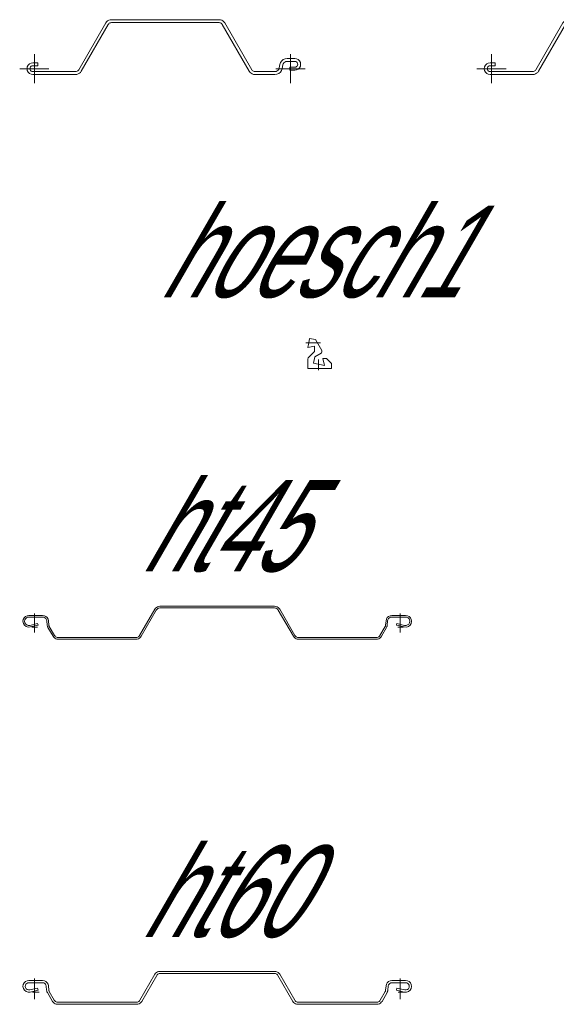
# Model space of a CAD drawing. Extents: x 1.5 to 9.7, y -20.6 to -8.6.
# Tile 1 of 13: x 1.5 to 2.9, y -20.3 to -17.6. Entities that reach past the tile are written whole.
import ezdxf
from ezdxf.enums import TextEntityAlignment as Align

# ---------------------------------------------------------------- set-up
doc = ezdxf.new("R2010")
doc.units = 0
doc.header["$MEASUREMENT"] = 0
doc.linetypes.add('AUSGEZOGEN', pattern=[0])
doc.layers.add('FREIER_TEXT', color=2, linetype='AUSGEZOGEN')
doc.layers.add('STAHL', color=9, linetype='AUSGEZOGEN', lineweight=13)

# ---------------------------------------------------------------- blocks, each defined once
blk = doc.blocks.new('hl3')
at = {"layer": 'STAHL'}
for p, q in [((0.12127, -0.003), (0.19517, 0.125)), ((0.2021, 0.121), (0.1282, -0.007)), ((0.19517, 0.125), (0.19738, 0.12804)), ((0.19738, 0.12804), (0.20018, 0.13056)), ((0.20018, 0.13056), (0.20344, 0.13244)), ((0.20333, 0.12269), (0.2021, 0.121)), ((0.20488, 0.12409), (0.20333, 0.12269)), ((0.20344, 0.13244), (0.207, 0.13361)), ((0.20669, 0.12514), (0.20488, 0.12409)), ((0.20868, 0.12578), (0.20669, 0.12514)), ((0.207, 0.13361), (0.21076, 0.134)), ((0.21076, 0.126), (0.20868, 0.12578)), ((0.21076, 0.134), (0.50497, 0.134)), ((0.50497, 0.126), (0.21076, 0.126)), ((0.50497, 0.134), (0.50872, 0.13361)), ((0.50705, 0.12578), (0.50497, 0.126)), ((0.50904, 0.12514), (0.50705, 0.12578)), ((0.50872, 0.13361), (0.5123, 0.13244)), ((0.51085, 0.12409), (0.50904, 0.12514)), ((0.51241, 0.12269), (0.51085, 0.12409)), ((0.5123, 0.13244), (0.51555, 0.13056)), ((0.51364, 0.121), (0.51241, 0.12269)), ((0.58754, -0.007), (0.51364, 0.121)), ((0.51555, 0.13056), (0.51835, 0.12804)), ((0.51835, 0.12804), (0.52056, 0.125)), ((0.52056, 0.125), (0.59446, -0.003)), ((0, -0.04), (0, 0.04)), ((0.6804, 0.02496), (0.68549, 0.02722)), ((0.68549, 0.02722), (0.691, 0.028)), ((0.691, 0.028), (0.712, 0.028)), ((0.7, -0.04), (0.7, 0.04)), ((0.712, 0.028), (0.71694, 0.02722)), ((0.71694, 0.02722), (0.72141, 0.02494)), ((0, 0), (-0.04, 0)), ((-0.02, 0), (-0.01922, 0.00494)), ((-0.01922, -0.00494), (-0.02, 0)), ((-0.01922, 0.00494), (-0.01694, 0.0094)), ((-0.01694, 0.0094), (-0.0134, 0.01294)), ((-0.0134, 0.01294), (-0.00894, 0.01522)), ((-0.01161, 0.00247), (-0.012, 0)), ((-0.012, 0), (-0.01161, -0.00247)), ((-0.01047, 0.0047), (-0.01161, 0.00247)), ((-0.0087, 0.00647), (-0.01047, 0.0047)), ((-0.00894, 0.01522), (-0.004, 0.016)), ((-0.00647, 0.00761), (-0.0087, 0.00647)), ((-0.004, 0.008), (-0.00647, 0.00761)), ((-0.004, 0.016), (0.01, 0.016)), ((0.01, 0.008), (-0.004, 0.008)), ((0.04, 0), (0, 0)), ((0.01, 0.016), (0.01, 0.008)), ((0.7, 0), (0.66, 0)), ((0.66859, -0.00126), (0.66962, 0.00192)), ((0.66962, 0.00192), (0.6713, 0.01147)), ((0.6713, 0.01147), (0.67302, 0.01677)), ((0.67302, 0.01677), (0.67614, 0.02138)), ((0.67748, 0.00052), (0.67578, -0.00477)), ((0.67614, 0.02138), (0.6804, 0.02496)), ((0.67909, 0.01026), (0.67748, 0.00052)), ((0.68022, 0.01326), (0.67909, 0.01026)), ((0.68208, 0.01603), (0.68022, 0.01326)), ((0.68464, 0.01818), (0.68208, 0.01603)), ((0.68769, 0.01953), (0.68464, 0.01818)), ((0.691, 0.02), (0.68769, 0.01953)), ((0.71201, 0.01999), (0.691, 0.02)), ((0.698, 0.004), (0.712, 0.004)), ((0.698, -0.004), (0.698, 0.004)), ((0.74, 0), (0.7, 0)), ((0.712, 0.004), (0.71447, 0.00439)), ((0.71452, 0.01959), (0.71201, 0.01999)), ((0.71447, 0.00439), (0.7167, 0.00553)), ((0.7167, 0.01847), (0.71452, 0.01959)), ((0.71843, 0.01668), (0.7167, 0.01847)), ((0.7167, 0.00553), (0.71847, 0.0073)), ((0.71974, 0.01457), (0.71843, 0.01668)), ((0.71847, 0.0073), (0.71964, 0.00956)), ((0.71964, 0.00956), (0.72004, 0.01197)), ((0.72004, 0.01197), (0.71974, 0.01457)), ((0.72141, 0.02494), (0.72494, 0.0214)), ((0.72495, 0.00259), (0.72144, -0.00098)), ((0.72494, 0.0214), (0.72722, 0.01694)), ((0.72722, 0.00706), (0.72495, 0.00259)), ((0.72722, 0.01694), (0.728, 0.012)), ((0.728, 0.012), (0.72722, 0.00706)), ((0.728, 0.012), (0.728, 0.012)), ((-0.01694, -0.00941), (-0.01922, -0.00494)), ((-0.0134, -0.01294), (-0.01694, -0.00941)), ((-0.00894, -0.01522), (-0.0134, -0.01294)), ((-0.01161, -0.00247), (-0.01047, -0.0047)), ((-0.01047, -0.0047), (-0.0087, -0.00647)), ((-0.004, -0.016), (-0.00894, -0.01522)), ((-0.0087, -0.00647), (-0.00647, -0.00761)), ((-0.00647, -0.00761), (-0.004, -0.008)), ((-0.004, -0.008), (0.11261, -0.008)), ((0.11261, -0.016), (-0.004, -0.016)), ((0.11261, -0.008), (0.11469, -0.00778)), ((0.11635, -0.01561), (0.11261, -0.016)), ((0.11469, -0.00778), (0.11668, -0.00714)), ((0.11993, -0.01444), (0.11635, -0.01561)), ((0.11668, -0.00714), (0.11849, -0.00609)), ((0.11849, -0.00609), (0.12004, -0.00469)), ((0.12319, -0.01256), (0.11993, -0.01444)), ((0.12004, -0.00469), (0.12127, -0.003)), ((0.12598, -0.01004), (0.12319, -0.01256)), ((0.1282, -0.007), (0.12598, -0.01004)), ((0.58975, -0.01004), (0.58754, -0.007)), ((0.59254, -0.01256), (0.58975, -0.01004)), ((0.5958, -0.01444), (0.59254, -0.01256)), ((0.59446, -0.003), (0.59569, -0.00469)), ((0.59569, -0.00469), (0.59725, -0.00609)), ((0.59938, -0.01561), (0.5958, -0.01444)), ((0.59725, -0.00609), (0.59906, -0.00714)), ((0.59906, -0.00714), (0.60105, -0.00778)), ((0.60312, -0.016), (0.59938, -0.01561)), ((0.60105, -0.00778), (0.60312, -0.008)), ((0.60312, -0.008), (0.6578, -0.008)), ((0.6578, -0.016), (0.60312, -0.016)), ((0.6578, -0.008), (0.66111, -0.00754)), ((0.66331, -0.01523), (0.6578, -0.016)), ((0.66111, -0.00754), (0.66416, -0.00618)), ((0.6684, -0.01296), (0.66331, -0.01523)), ((0.66416, -0.00618), (0.66672, -0.00403)), ((0.66672, -0.00403), (0.66859, -0.00126)), ((0.67266, -0.00938), (0.6684, -0.01296)), ((0.67578, -0.00477), (0.67266, -0.00938)), ((0.712, -0.004), (0.698, -0.004)), ((0.71694, -0.00322), (0.712, -0.004)), ((0.72144, -0.00098), (0.71694, -0.00322))]:
    blk.add_line(p, q, dxfattribs=at)
blk = doc.blocks.new('hl3bl')
at = {"layer": 'STAHL'}
for p, q in [((0.12127, -0.003), (0.19517, 0.125)), ((0.2021, 0.121), (0.1282, -0.007)), ((0.19517, 0.125), (0.19738, 0.12804)), ((0.19738, 0.12804), (0.20018, 0.13056)), ((0.20018, 0.13056), (0.20344, 0.13244)), ((0.20333, 0.12269), (0.2021, 0.121)), ((0.20488, 0.12409), (0.20333, 0.12269)), ((0.20344, 0.13244), (0.207, 0.13361)), ((0.20669, 0.12514), (0.20488, 0.12409)), ((0.20868, 0.12578), (0.20669, 0.12514)), ((0.207, 0.13361), (0.21076, 0.134)), ((0.21076, 0.126), (0.20868, 0.12578)), ((0.21076, 0.134), (0.50497, 0.134)), ((0.50497, 0.126), (0.21076, 0.126)), ((0.50497, 0.134), (0.50872, 0.13361)), ((0.50705, 0.12578), (0.50497, 0.126)), ((0.50904, 0.12514), (0.50705, 0.12578)), ((0.50872, 0.13361), (0.5123, 0.13244)), ((0.51085, 0.12409), (0.50904, 0.12514)), ((0.51241, 0.12269), (0.51085, 0.12409)), ((0.5123, 0.13244), (0.51555, 0.13056)), ((0.51364, 0.121), (0.51241, 0.12269)), ((0.58754, -0.007), (0.51364, 0.121)), ((0.51555, 0.13056), (0.51835, 0.12804)), ((0.51835, 0.12804), (0.52056, 0.125)), ((0.52056, 0.125), (0.59446, -0.003)), ((0.82127, -0.003), (0.89517, 0.125)), ((0.9021, 0.121), (0.8282, -0.007)), ((0.89517, 0.125), (0.89738, 0.12804)), ((0.89738, 0.12804), (0.90018, 0.13056)), ((0.90018, 0.13056), (0.90344, 0.13244)), ((0.90333, 0.12269), (0.9021, 0.121)), ((0.90488, 0.12409), (0.90333, 0.12269)), ((0.90344, 0.13244), (0.907, 0.13361)), ((0.90669, 0.12514), (0.90488, 0.12409)), ((0.90868, 0.12578), (0.90669, 0.12514)), ((0.907, 0.13361), (0.91076, 0.134)), ((0.91076, 0.126), (0.90868, 0.12578)), ((0.91076, 0.134), (1.20497, 0.134)), ((1.20497, 0.126), (0.91076, 0.126)), ((1.20497, 0.134), (1.20872, 0.13361)), ((1.20705, 0.12578), (1.20497, 0.126)), ((1.20904, 0.12514), (1.20705, 0.12578)), ((1.20872, 0.13361), (1.2123, 0.13244)), ((1.21085, 0.12409), (1.20904, 0.12514)), ((1.21241, 0.12269), (1.21085, 0.12409)), ((1.2123, 0.13244), (1.21555, 0.13056)), ((1.21364, 0.121), (1.21241, 0.12269)), ((1.28754, -0.007), (1.21364, 0.121)), ((1.21555, 0.13056), (1.21835, 0.12804)), ((1.21835, 0.12804), (1.22056, 0.125)), ((1.22056, 0.125), (1.29446, -0.003)), ((0, -0.04), (0, 0.04)), ((0.6804, 0.02496), (0.68549, 0.02722)), ((0.68549, 0.02722), (0.691, 0.028)), ((0.691, 0.028), (0.712, 0.028)), ((0.7, -0.04), (0.7, 0.04)), ((0.7, -0.04), (0.7, 0.04)), ((0.712, 0.028), (0.71694, 0.02722)), ((0.71694, 0.02722), (0.72141, 0.02494)), ((1.3804, 0.02496), (1.38549, 0.02722)), ((1.38549, 0.02722), (1.391, 0.028)), ((1.391, 0.028), (1.412, 0.028)), ((1.4, -0.04), (1.4, 0.04)), ((1.412, 0.028), (1.41694, 0.02722)), ((1.41694, 0.02722), (1.42141, 0.02494)), ((0, 0), (-0.04, 0)), ((-0.02, 0), (-0.01922, 0.00494)), ((-0.01922, -0.00494), (-0.02, 0)), ((-0.01922, 0.00494), (-0.01694, 0.0094)), ((-0.01694, 0.0094), (-0.0134, 0.01294)), ((-0.0134, 0.01294), (-0.00894, 0.01522)), ((-0.01161, 0.00247), (-0.012, 0)), ((-0.012, 0), (-0.01161, -0.00247)), ((-0.01047, 0.0047), (-0.01161, 0.00247)), ((-0.0087, 0.00647), (-0.01047, 0.0047)), ((-0.00894, 0.01522), (-0.004, 0.016)), ((-0.00647, 0.00761), (-0.0087, 0.00647)), ((-0.004, 0.008), (-0.00647, 0.00761)), ((-0.004, 0.016), (0.01, 0.016)), ((0.01, 0.008), (-0.004, 0.008)), ((0.04, 0), (0, 0)), ((0.01, 0.016), (0.01, 0.008)), ((0.7, 0), (0.66, 0)), ((0.7, 0), (0.66, 0)), ((0.66859, -0.00126), (0.66962, 0.00192)), ((0.66962, 0.00192), (0.6713, 0.01147)), ((0.6713, 0.01147), (0.67302, 0.01677)), ((0.67302, 0.01677), (0.67614, 0.02138)), ((0.67748, 0.00052), (0.67578, -0.00477)), ((0.67614, 0.02138), (0.6804, 0.02496)), ((0.67909, 0.01026), (0.67748, 0.00052)), ((0.68022, 0.01326), (0.67909, 0.01026)), ((0.68, 0), (0.68078, 0.00494)), ((0.68078, -0.00494), (0.68, 0)), ((0.68208, 0.01603), (0.68022, 0.01326)), ((0.68078, 0.00494), (0.68306, 0.0094)), ((0.68464, 0.01818), (0.68208, 0.01603)), ((0.68306, 0.0094), (0.6866, 0.01294)), ((0.68769, 0.01953), (0.68464, 0.01818)), ((0.6866, 0.01294), (0.69106, 0.01522)), ((0.691, 0.02), (0.68769, 0.01953)), ((0.68839, 0.00247), (0.688, 0)), ((0.688, 0), (0.68839, -0.00247)), ((0.68953, 0.0047), (0.68839, 0.00247)), ((0.6913, 0.00647), (0.68953, 0.0047)), ((0.71201, 0.01999), (0.691, 0.02)), ((0.69106, 0.01522), (0.696, 0.016)), ((0.69353, 0.00761), (0.6913, 0.00647)), ((0.696, 0.008), (0.69353, 0.00761)), ((0.696, 0.016), (0.71, 0.016)), ((0.71, 0.008), (0.696, 0.008)), ((0.698, 0.004), (0.712, 0.004)), ((0.698, -0.004), (0.698, 0.004)), ((0.74, 0), (0.7, 0)), ((0.74, 0), (0.7, 0)), ((0.71, 0.016), (0.71, 0.008)), ((0.712, 0.004), (0.71447, 0.00439)), ((0.71452, 0.01959), (0.71201, 0.01999)), ((0.71447, 0.00439), (0.7167, 0.00553)), ((0.7167, 0.01847), (0.71452, 0.01959)), ((0.71843, 0.01668), (0.7167, 0.01847)), ((0.7167, 0.00553), (0.71847, 0.0073)), ((0.71974, 0.01457), (0.71843, 0.01668)), ((0.71847, 0.0073), (0.71964, 0.00956)), ((0.71964, 0.00956), (0.72004, 0.01197)), ((0.72004, 0.01197), (0.71974, 0.01457)), ((0.72141, 0.02494), (0.72494, 0.0214)), ((0.72495, 0.00259), (0.72144, -0.00098)), ((0.72494, 0.0214), (0.72722, 0.01694)), ((0.72722, 0.00706), (0.72495, 0.00259)), ((0.72722, 0.01694), (0.728, 0.012)), ((0.728, 0.012), (0.72722, 0.00706)), ((0.728, 0.012), (0.728, 0.012)), ((1.4, 0), (1.36, 0)), ((1.36859, -0.00126), (1.36962, 0.00192)), ((1.36962, 0.00192), (1.3713, 0.01147)), ((1.3713, 0.01147), (1.37302, 0.01677)), ((1.37302, 0.01677), (1.37614, 0.02138)), ((1.37748, 0.00052), (1.37578, -0.00477)), ((1.37614, 0.02138), (1.3804, 0.02496)), ((1.37909, 0.01026), (1.37748, 0.00052)), ((1.38022, 0.01326), (1.37909, 0.01026)), ((1.38208, 0.01603), (1.38022, 0.01326)), ((1.38464, 0.01818), (1.38208, 0.01603)), ((1.38769, 0.01953), (1.38464, 0.01818)), ((1.391, 0.02), (1.38769, 0.01953)), ((1.41201, 0.01999), (1.391, 0.02)), ((1.398, 0.004), (1.412, 0.004)), ((1.398, -0.004), (1.398, 0.004)), ((1.44, 0), (1.4, 0)), ((1.412, 0.004), (1.41447, 0.00439)), ((1.41452, 0.01959), (1.41201, 0.01999)), ((1.41447, 0.00439), (1.4167, 0.00553)), ((1.4167, 0.01847), (1.41452, 0.01959)), ((1.41843, 0.01668), (1.4167, 0.01847)), ((1.4167, 0.00553), (1.41847, 0.0073)), ((1.41974, 0.01457), (1.41843, 0.01668)), ((1.41847, 0.0073), (1.41964, 0.00956)), ((1.41964, 0.00956), (1.42004, 0.01197)), ((1.42004, 0.01197), (1.41974, 0.01457)), ((1.42141, 0.02494), (1.42494, 0.0214)), ((1.42495, 0.00259), (1.42144, -0.00098)), ((1.42494, 0.0214), (1.42722, 0.01694)), ((1.42722, 0.00706), (1.42495, 0.00259)), ((1.42722, 0.01694), (1.428, 0.012)), ((1.428, 0.012), (1.42722, 0.00706)), ((1.428, 0.012), (1.428, 0.012)), ((-0.01694, -0.00941), (-0.01922, -0.00494)), ((-0.0134, -0.01294), (-0.01694, -0.00941)), ((-0.00894, -0.01522), (-0.0134, -0.01294)), ((-0.01161, -0.00247), (-0.01047, -0.0047)), ((-0.01047, -0.0047), (-0.0087, -0.00647)), ((-0.004, -0.016), (-0.00894, -0.01522)), ((-0.0087, -0.00647), (-0.00647, -0.00761)), ((-0.00647, -0.00761), (-0.004, -0.008)), ((-0.004, -0.008), (0.11261, -0.008)), ((0.11261, -0.016), (-0.004, -0.016)), ((0.11261, -0.008), (0.11469, -0.00778)), ((0.11635, -0.01561), (0.11261, -0.016)), ((0.11469, -0.00778), (0.11668, -0.00714)), ((0.11993, -0.01444), (0.11635, -0.01561)), ((0.11668, -0.00714), (0.11849, -0.00609)), ((0.11849, -0.00609), (0.12004, -0.00469)), ((0.12319, -0.01256), (0.11993, -0.01444)), ((0.12004, -0.00469), (0.12127, -0.003)), ((0.12598, -0.01004), (0.12319, -0.01256)), ((0.1282, -0.007), (0.12598, -0.01004)), ((0.58975, -0.01004), (0.58754, -0.007)), ((0.59254, -0.01256), (0.58975, -0.01004)), ((0.5958, -0.01444), (0.59254, -0.01256)), ((0.59446, -0.003), (0.59569, -0.00469)), ((0.59569, -0.00469), (0.59725, -0.00609)), ((0.59938, -0.01561), (0.5958, -0.01444)), ((0.59725, -0.00609), (0.59906, -0.00714)), ((0.59906, -0.00714), (0.60105, -0.00778)), ((0.60312, -0.016), (0.59938, -0.01561)), ((0.60105, -0.00778), (0.60312, -0.008)), ((0.60312, -0.008), (0.6578, -0.008)), ((0.6578, -0.016), (0.60312, -0.016)), ((0.6578, -0.008), (0.66111, -0.00754)), ((0.66331, -0.01523), (0.6578, -0.016)), ((0.66111, -0.00754), (0.66416, -0.00618)), ((0.6684, -0.01296), (0.66331, -0.01523)), ((0.66416, -0.00618), (0.66672, -0.00403)), ((0.66672, -0.00403), (0.66859, -0.00126)), ((0.67266, -0.00938), (0.6684, -0.01296)), ((0.67578, -0.00477), (0.67266, -0.00938)), ((0.68306, -0.00941), (0.68078, -0.00494)), ((0.6866, -0.01294), (0.68306, -0.00941)), ((0.69106, -0.01522), (0.6866, -0.01294)), ((0.68839, -0.00247), (0.68953, -0.0047)), ((0.68953, -0.0047), (0.6913, -0.00647)), ((0.696, -0.016), (0.69106, -0.01522)), ((0.6913, -0.00647), (0.69353, -0.00761)), ((0.69353, -0.00761), (0.696, -0.008)), ((0.696, -0.008), (0.81261, -0.008)), ((0.81261, -0.016), (0.696, -0.016)), ((0.712, -0.004), (0.698, -0.004)), ((0.71694, -0.00322), (0.712, -0.004)), ((0.72144, -0.00098), (0.71694, -0.00322)), ((0.81261, -0.008), (0.81469, -0.00778)), ((0.81635, -0.01561), (0.81261, -0.016)), ((0.81469, -0.00778), (0.81668, -0.00714)), ((0.81993, -0.01444), (0.81635, -0.01561)), ((0.81668, -0.00714), (0.81849, -0.00609)), ((0.81849, -0.00609), (0.82004, -0.00469)), ((0.82319, -0.01256), (0.81993, -0.01444)), ((0.82004, -0.00469), (0.82127, -0.003)), ((0.82598, -0.01004), (0.82319, -0.01256)), ((0.8282, -0.007), (0.82598, -0.01004)), ((1.28975, -0.01004), (1.28754, -0.007)), ((1.29254, -0.01256), (1.28975, -0.01004)), ((1.2958, -0.01444), (1.29254, -0.01256)), ((1.29446, -0.003), (1.29569, -0.00469)), ((1.29569, -0.00469), (1.29725, -0.00609)), ((1.29938, -0.01561), (1.2958, -0.01444)), ((1.29725, -0.00609), (1.29906, -0.00714)), ((1.29906, -0.00714), (1.30105, -0.00778)), ((1.30312, -0.016), (1.29938, -0.01561)), ((1.30105, -0.00778), (1.30312, -0.008)), ((1.30312, -0.008), (1.3578, -0.008)), ((1.3578, -0.016), (1.30312, -0.016)), ((1.3578, -0.008), (1.36111, -0.00754)), ((1.36331, -0.01523), (1.3578, -0.016)), ((1.36111, -0.00754), (1.36416, -0.00618)), ((1.3684, -0.01296), (1.36331, -0.01523)), ((1.36416, -0.00618), (1.36672, -0.00403)), ((1.36672, -0.00403), (1.36859, -0.00126)), ((1.37266, -0.00938), (1.3684, -0.01296)), ((1.37578, -0.00477), (1.37266, -0.00938)), ((1.412, -0.004), (1.398, -0.004)), ((1.41694, -0.00322), (1.412, -0.004)), ((1.42144, -0.00098), (1.41694, -0.00322))]:
    blk.add_line(p, q, dxfattribs=at)
blk = doc.blocks.new('hoesch1')
at = {"layer": 'STAHL'}
for p, q in [((-0.0247, 0.057), (-0.02724, 0.045)), ((-0.0089, 0.0539), (-0.0247, 0.057)), ((0.0085, 0.02384), (-0.0089, 0.0539)), ((-0.035, 0.045), (0.005, 0.045)), ((-0.02724, 0.045), (-0.03, 0.032)), ((-0.03, 0.032), (-0.0115, 0.0361)), ((-0.0115, 0.0361), (-0.0115, 0.0211)), ((-0.02989, 0.00028), (-0.03, -0.00112)), ((-0.02956, 0.00166), (-0.02989, 0.00028)), ((-0.02901, 0.00296), (-0.02956, 0.00166)), ((-0.02828, 0.00417), (-0.02901, 0.00296)), ((-0.02736, 0.00524), (-0.02828, 0.00417)), ((-0.0115, 0.0211), (-0.02736, 0.00524)), ((-0.0144, -0.0106), (-0.0107, 0.007)), ((-0.0107, 0.007), (0.00666, 0.017)), ((0, -0.03), (0, 0)), ((0.00666, 0.017), (0.00788, 0.01799)), ((0.00788, 0.01799), (0.00874, 0.0193)), ((0.00906, 0.02238), (0.0085, 0.02384)), ((0.00874, 0.0193), (0.00914, 0.02081)), ((0.00914, 0.02081), (0.00906, 0.02238)), ((0.0115, 0.0025), (0.0156, -0.017)), ((0.0215, 0.0025), (0.0115, 0.0025)), ((0.035, -0.011), (0.0215, 0.0025)), ((-0.03, -0.00112), (-0.03, -0.025)), ((-0.03, -0.025), (0, -0.025)), ((0.0156, -0.017), (-0.0144, -0.0106)), ((0, -0.025), (0.035, -0.025)), ((0.035, -0.025), (0.035, -0.011))]:
    blk.add_line(p, q, dxfattribs=at)
blk = doc.blocks.new('ht45')
at = {"layer": 'STAHL'}
for p, q in [((0.33662, 0.05541), (0.33372, 0.05373)), ((0.3398, 0.05644), (0.33662, 0.05541)), ((0.34313, 0.05679), (0.3398, 0.05644)), ((0.49998, 0.05679), (0.34313, 0.05679)), ((0.65686, 0.05679), (0.49998, 0.05679)), ((0.66019, 0.05644), (0.65686, 0.05679)), ((0.66337, 0.05541), (0.66019, 0.05644)), ((0.66627, 0.05373), (0.66337, 0.05541)), ((-0.02441, 0.0288), (-0.02795, 0.02526)), ((-0.01989, 0.03111), (-0.02441, 0.0288)), ((-0.015, 0.03186), (-0.01989, 0.03111)), ((-0.0185, 0.0268), (-0.01495, 0.02736)), ((0.02266, 0.03179), (-0.015, 0.03186)), ((-0.01495, 0.02736), (0.02268, 0.02729)), ((0, 0.03686), (0, -0.01511)), ((0.02734, 0.03109), (0.02266, 0.03179)), ((0.02268, 0.02729), (0.02604, 0.02678)), ((0.03161, 0.02905), (0.02734, 0.03109)), ((0.0351, 0.02586), (0.03161, 0.02905)), ((0.32927, 0.04879), (0.28785, -0.02296)), ((0.29174, -0.02521), (0.33317, 0.04654)), ((0.33124, 0.0515), (0.32927, 0.04879)), ((0.33372, 0.05373), (0.33124, 0.0515)), ((0.33317, 0.04654), (0.33458, 0.04848)), ((0.33458, 0.04848), (0.33637, 0.05009)), ((0.33637, 0.05009), (0.33845, 0.0513)), ((0.33845, 0.0513), (0.34074, 0.05204)), ((0.34074, 0.05204), (0.34313, 0.05229)), ((0.34313, 0.05229), (0.49998, 0.05229)), ((0.49998, 0.05229), (0.65686, 0.05229)), ((0.65686, 0.05229), (0.65926, 0.05204)), ((0.65926, 0.05204), (0.66154, 0.0513)), ((0.66154, 0.0513), (0.66362, 0.05009)), ((0.66362, 0.05009), (0.66541, 0.04848)), ((0.66541, 0.04848), (0.66682, 0.04654)), ((0.66875, 0.0515), (0.66627, 0.05373)), ((0.66682, 0.04654), (0.70825, -0.02521)), ((0.67072, 0.04879), (0.66875, 0.0515)), ((0.71215, -0.02296), (0.67072, 0.04879)), ((0.96838, 0.02905), (0.96489, 0.02586)), ((0.97265, 0.03109), (0.96838, 0.02905)), ((0.97733, 0.03179), (0.97265, 0.03109)), ((0.97395, 0.02678), (0.97731, 0.02729)), ((0.97731, 0.02729), (1.01494, 0.02736)), ((1.015, 0.03186), (0.97733, 0.03179)), ((1, 0.03686), (1, -0.01511)), ((1.01494, 0.02736), (1.0185, 0.0268)), ((1.01988, 0.03111), (1.015, 0.03186)), ((1.0244, 0.0288), (1.01988, 0.03111)), ((1.02794, 0.02526), (1.0244, 0.0288)), ((-0.03022, 0.0208), (-0.031, 0.01586)), ((-0.031, 0.01586), (-0.02998, 0.01023)), ((-0.031, 0.01586), (-0.031, 0.01586)), ((-0.02795, 0.02526), (-0.03022, 0.0208)), ((-0.02998, 0.01023), (-0.02704, 0.00532)), ((-0.02704, 0.00532), (-0.02257, 0.00176)), ((-0.02647, 0.01587), (-0.0259, 0.01942)), ((-0.02573, 0.01182), (-0.02647, 0.01587)), ((-0.0259, 0.01942), (-0.02427, 0.02262)), ((-0.02362, 0.00829), (-0.02573, 0.01182)), ((-0.02427, 0.02262), (-0.02172, 0.02517)), ((-0.0204, 0.00573), (-0.02362, 0.00829)), ((-0.02257, 0.00176), (-0.01712, 0)), ((-0.02172, 0.02517), (-0.0185, 0.0268)), ((-0.01649, 0.00447), (-0.0204, 0.00573)), ((-0.01712, 0), (-0.01141, 0.00027)), ((-0.01238, 0.00466), (-0.01649, 0.00447)), ((0.00902, 0.0096), (-0.01238, 0.00466)), ((-0.01141, 0.00027), (0.01003, 0.00522)), ((-0.00653, 0), (0.00901, 0)), ((0.01003, 0.00522), (0.00902, 0.0096)), ((0.02604, 0.02678), (0.0291, 0.02532)), ((0.0291, 0.02532), (0.0316, 0.02302)), ((0.0316, 0.02302), (0.03333, 0.02009)), ((0.03333, 0.02009), (0.03412, 0.01679)), ((0.03412, 0.01679), (0.03509, 0.00568)), ((0.03509, 0.00568), (0.03527, 0.0043)), ((0.0375, 0.02178), (0.0351, 0.02586)), ((0.03527, 0.0043), (0.03557, 0.00294)), ((0.03557, 0.00294), (0.03599, 0.00161)), ((0.03599, 0.00161), (0.03653, 0.00032)), ((0.03653, 0.00032), (0.03717, -0.00092)), ((0.0386, 0.01718), (0.0375, 0.02178)), ((0.03962, 0.00552), (0.0386, 0.01718)), ((0.03972, 0.00474), (0.03962, 0.00552)), ((0.03989, 0.00398), (0.03972, 0.00474)), ((0.04013, 0.00323), (0.03989, 0.00398)), ((0.04043, 0.0025), (0.04013, 0.00323)), ((0.04079, 0.00181), (0.04043, 0.0025)), ((0.05509, -0.02296), (0.04079, 0.00181)), ((0.9592, 0.00181), (0.9449, -0.02296)), ((0.95956, 0.0025), (0.9592, 0.00181)), ((0.95986, 0.00323), (0.95956, 0.0025)), ((0.9601, 0.00398), (0.95986, 0.00323)), ((0.96027, 0.00474), (0.9601, 0.00398)), ((0.96037, 0.00552), (0.96027, 0.00474)), ((0.96139, 0.01718), (0.96037, 0.00552)), ((0.96249, 0.02178), (0.96139, 0.01718)), ((0.96489, 0.02586), (0.96249, 0.02178)), ((0.96282, -0.00092), (0.96346, 0.00032)), ((0.96346, 0.00032), (0.964, 0.00161)), ((0.964, 0.00161), (0.96442, 0.00294)), ((0.96442, 0.00294), (0.96472, 0.0043)), ((0.96472, 0.0043), (0.9649, 0.00568)), ((0.9649, 0.00568), (0.96587, 0.01679)), ((0.96587, 0.01679), (0.96666, 0.02009)), ((0.96666, 0.02009), (0.96839, 0.02302)), ((0.96839, 0.02302), (0.97089, 0.02532)), ((0.97089, 0.02532), (0.97395, 0.02678)), ((0.99097, 0.0096), (0.98996, 0.00522)), ((0.98996, 0.00522), (1.0114, 0.00027)), ((1.01237, 0.00466), (0.99097, 0.0096)), ((0.99347, 0), (1.00901, 0)), ((1.0114, 0.00027), (1.01711, 0)), ((1.01648, 0.00447), (1.01237, 0.00466)), ((1.02039, 0.00573), (1.01648, 0.00447)), ((1.01711, 0), (1.02256, 0.00176)), ((1.0185, 0.0268), (1.02171, 0.02517)), ((1.02361, 0.00829), (1.02039, 0.00573)), ((1.02171, 0.02517), (1.02426, 0.02262)), ((1.02256, 0.00176), (1.02703, 0.00532)), ((1.02572, 0.01182), (1.02361, 0.00829)), ((1.02426, 0.02262), (1.02589, 0.01942)), ((1.02646, 0.01587), (1.02572, 0.01182)), ((1.02589, 0.01942), (1.02646, 0.01587)), ((1.02703, 0.00532), (1.02997, 0.01023)), ((1.03021, 0.0208), (1.02794, 0.02526)), ((1.02997, 0.01023), (1.031, 0.01586)), ((1.031, 0.01586), (1.03021, 0.0208)), ((1.031, 0.01586), (1.031, 0.01586)), ((0.03717, -0.00092), (0.0512, -0.02521)), ((0.0512, -0.02521), (0.05316, -0.02792)), ((0.05651, -0.02491), (0.05509, -0.02296)), ((0.05829, -0.02651), (0.05651, -0.02491)), ((0.06037, -0.02772), (0.05829, -0.02651)), ((0.28465, -0.02651), (0.28256, -0.02772)), ((0.28643, -0.02491), (0.28465, -0.02651)), ((0.28785, -0.02296), (0.28643, -0.02491)), ((0.28978, -0.02792), (0.29174, -0.02521)), ((0.70825, -0.02521), (0.71021, -0.02792)), ((0.71356, -0.02491), (0.71215, -0.02296)), ((0.71535, -0.02651), (0.71356, -0.02491)), ((0.71743, -0.02772), (0.71535, -0.02651)), ((0.9417, -0.02651), (0.93962, -0.02772)), ((0.94349, -0.02491), (0.9417, -0.02651)), ((0.9449, -0.02296), (0.94349, -0.02491)), ((0.94683, -0.02792), (0.9488, -0.02521)), ((0.9488, -0.02521), (0.96282, -0.00092)), ((0.05316, -0.02792), (0.05565, -0.03015)), ((0.05565, -0.03015), (0.05854, -0.03183)), ((0.05854, -0.03183), (0.06173, -0.03286)), ((0.06266, -0.02846), (0.06037, -0.02772)), ((0.06173, -0.03286), (0.06505, -0.03321)), ((0.06505, -0.02871), (0.06266, -0.02846)), ((0.27789, -0.02871), (0.06505, -0.02871)), ((0.06505, -0.03321), (0.27789, -0.03321)), ((0.28028, -0.02846), (0.27789, -0.02871)), ((0.27789, -0.03321), (0.28121, -0.03286)), ((0.28256, -0.02772), (0.28028, -0.02846)), ((0.28121, -0.03286), (0.28439, -0.03183)), ((0.28439, -0.03183), (0.28729, -0.03015)), ((0.28729, -0.03015), (0.28978, -0.02792)), ((0.71021, -0.02792), (0.7127, -0.03015)), ((0.7127, -0.03015), (0.7156, -0.03183)), ((0.7156, -0.03183), (0.71878, -0.03286)), ((0.71971, -0.02846), (0.71743, -0.02772)), ((0.71878, -0.03286), (0.7221, -0.03321)), ((0.7221, -0.02871), (0.71971, -0.02846)), ((0.93494, -0.02871), (0.7221, -0.02871)), ((0.7221, -0.03321), (0.93494, -0.03321)), ((0.93733, -0.02846), (0.93494, -0.02871)), ((0.93494, -0.03321), (0.93827, -0.03286)), ((0.93962, -0.02772), (0.93733, -0.02846)), ((0.93827, -0.03286), (0.94145, -0.03183)), ((0.94145, -0.03183), (0.94434, -0.03015)), ((0.94434, -0.03015), (0.94683, -0.02792))]:
    blk.add_line(p, q, dxfattribs=at)
blk = doc.blocks.new('ht60')
at = {"layer": 'STAHL'}
for p, q in [((0.33667, 0.05527), (0.33379, 0.05356)), ((0.3398, 0.05644), (0.33667, 0.05527)), ((0.34313, 0.05679), (0.3398, 0.05644)), ((0.49998, 0.05679), (0.34313, 0.05679)), ((0.65707, 0.05663), (0.49998, 0.05679)), ((0.66019, 0.05644), (0.65707, 0.05663)), ((0.66332, 0.05527), (0.66019, 0.05644)), ((0.6662, 0.05356), (0.66332, 0.05527)), ((-0.02441, 0.0288), (-0.02795, 0.02526)), ((-0.01993, 0.03104), (-0.02441, 0.0288)), ((-0.015, 0.03186), (-0.01993, 0.03104)), ((0.02266, 0.03179), (-0.015, 0.03186)), ((0, 0.03686), (0, -0.01919)), ((0.02734, 0.03109), (0.02266, 0.03179)), ((0.03161, 0.02905), (0.02734, 0.03109)), ((0.0351, 0.02586), (0.03161, 0.02905)), ((0.32923, 0.04878), (0.28828, -0.02221)), ((0.29347, -0.02521), (0.33447, 0.04579)), ((0.33124, 0.0515), (0.32923, 0.04878)), ((0.33379, 0.05356), (0.33124, 0.0515)), ((0.33447, 0.04579), (0.3357, 0.04748)), ((0.3357, 0.04748), (0.33725, 0.04888)), ((0.33725, 0.04888), (0.33906, 0.04992)), ((0.33906, 0.04992), (0.34105, 0.05057)), ((0.34105, 0.05057), (0.34313, 0.05079)), ((0.34313, 0.05079), (0.49998, 0.05079)), ((0.49998, 0.05079), (0.65686, 0.05079)), ((0.65686, 0.05079), (0.65894, 0.05057)), ((0.65894, 0.05057), (0.66093, 0.04992)), ((0.66093, 0.04992), (0.66274, 0.04888)), ((0.66274, 0.04888), (0.6643, 0.04748)), ((0.6643, 0.04748), (0.66552, 0.04579)), ((0.66552, 0.04579), (0.70652, -0.02521)), ((0.66875, 0.0515), (0.6662, 0.05356)), ((0.67072, 0.04879), (0.66875, 0.0515)), ((0.71171, -0.02221), (0.67072, 0.04879)), ((0.96838, 0.02905), (0.96489, 0.02586)), ((0.97265, 0.03109), (0.96838, 0.02905)), ((0.97733, 0.03179), (0.97265, 0.03109)), ((1.015, 0.03186), (0.97733, 0.03179)), ((1, 0.03686), (1, -0.01919)), ((1.01992, 0.03104), (1.015, 0.03186)), ((1.0244, 0.0288), (1.01992, 0.03104)), ((1.02794, 0.02526), (1.0244, 0.0288)), ((-0.03022, 0.0208), (-0.031, 0.01586)), ((-0.031, 0.01586), (-0.02998, 0.01023)), ((-0.031, 0.01586), (-0.031, 0.01586)), ((-0.02795, 0.02526), (-0.03022, 0.0208)), ((-0.02998, 0.01023), (-0.02704, 0.00532)), ((-0.02704, 0.00532), (-0.02257, 0.00176)), ((-0.025, 0.01586), (-0.02451, 0.01895)), ((-0.02437, 0.01234), (-0.025, 0.01586)), ((-0.02451, 0.01895), (-0.02309, 0.02174)), ((-0.02253, 0.00927), (-0.02437, 0.01234)), ((-0.024, 0.01586), (-0.024, 0.01586)), ((-0.02309, 0.02174), (-0.02087, 0.02395)), ((-0.02257, 0.00176), (-0.01712, 0)), ((-0.01976, 0.00708), (-0.02253, 0.00927)), ((-0.02087, 0.02395), (-0.01808, 0.02537)), ((-0.01633, 0.00595), (-0.01976, 0.00708)), ((-0.01808, 0.02537), (-0.01499, 0.02586)), ((-0.01712, 0), (-0.01141, 0.00027)), ((-0.01276, 0.00611), (-0.01633, 0.00595)), ((-0.01499, 0.02586), (0.02268, 0.02579)), ((-0.01499, 0.02586), (-0.01499, 0.02586)), ((0.00868, 0.01106), (-0.01276, 0.00611)), ((-0.01276, 0.00611), (-0.01276, 0.00611)), ((-0.01141, 0.00027), (0.01003, 0.00522)), ((-0.00517, 0), (0.01314, 0)), ((0.01003, 0.00522), (0.00868, 0.01106)), ((0.02268, 0.02579), (0.0256, 0.02535)), ((0.0256, 0.02535), (0.02826, 0.02407)), ((0.02826, 0.02407), (0.03044, 0.02208)), ((0.03044, 0.02208), (0.03187, 0.01957)), ((0.03187, 0.01957), (0.03262, 0.01666)), ((0.03262, 0.01666), (0.03363, 0.00522)), ((0.03363, 0.00522), (0.03381, 0.00384)), ((0.03381, 0.00384), (0.03411, 0.00247)), ((0.03411, 0.00247), (0.03453, 0.00114)), ((0.03453, 0.00114), (0.03506, -0.00015)), ((0.0375, 0.02178), (0.0351, 0.02586)), ((0.03862, 0.01721), (0.0375, 0.02178)), ((0.03962, 0.00552), (0.03862, 0.01721)), ((0.03972, 0.00474), (0.03962, 0.00552)), ((0.03989, 0.00398), (0.03972, 0.00474)), ((0.04013, 0.00323), (0.03989, 0.00398)), ((0.04043, 0.0025), (0.04013, 0.00323)), ((0.04079, 0.00181), (0.04043, 0.0025)), ((0.05466, -0.02221), (0.04079, 0.00181)), ((0.9592, 0.00181), (0.94533, -0.02221)), ((0.95956, 0.0025), (0.9592, 0.00181)), ((0.95986, 0.00323), (0.95956, 0.0025)), ((0.9601, 0.00398), (0.95986, 0.00323)), ((0.96027, 0.00474), (0.9601, 0.00398)), ((0.96037, 0.00552), (0.96027, 0.00474)), ((0.96137, 0.01721), (0.96037, 0.00552)), ((0.96249, 0.02178), (0.96137, 0.01721)), ((0.96489, 0.02586), (0.96249, 0.02178)), ((0.96493, -0.00015), (0.96546, 0.00114)), ((0.96546, 0.00114), (0.96588, 0.00247)), ((0.96588, 0.00247), (0.96618, 0.00384)), ((0.96618, 0.00384), (0.96637, 0.00522)), ((0.96637, 0.00522), (0.96737, 0.01666)), ((0.96737, 0.01666), (0.96812, 0.01957)), ((0.96812, 0.01957), (0.96955, 0.02208)), ((0.96955, 0.02208), (0.97173, 0.02407)), ((0.97173, 0.02407), (0.97439, 0.02535)), ((0.97439, 0.02535), (0.97731, 0.02579)), ((0.97731, 0.02579), (1.01498, 0.02586)), ((0.99131, 0.01106), (0.98996, 0.00522)), ((0.98996, 0.00522), (1.0114, 0.00027)), ((1.01275, 0.00611), (0.99131, 0.01106)), ((0.99483, 0), (1.01314, 0)), ((1.0114, 0.00027), (1.01711, 0)), ((1.01275, 0.00611), (1.01275, 0.00611)), ((1.01632, 0.00595), (1.01275, 0.00611)), ((1.01498, 0.02586), (1.01807, 0.02537)), ((1.01498, 0.02586), (1.01498, 0.02586)), ((1.01975, 0.00708), (1.01632, 0.00595)), ((1.01711, 0), (1.02256, 0.00176)), ((1.01807, 0.02537), (1.02086, 0.02395)), ((1.02252, 0.00927), (1.01975, 0.00708)), ((1.02086, 0.02395), (1.02308, 0.02174)), ((1.02436, 0.01234), (1.02252, 0.00927)), ((1.02256, 0.00176), (1.02703, 0.00532)), ((1.02308, 0.02174), (1.0245, 0.01895)), ((1.024, 0.01586), (1.024, 0.01586)), ((1.025, 0.01586), (1.02436, 0.01234)), ((1.0245, 0.01895), (1.025, 0.01586)), ((1.02703, 0.00532), (1.02997, 0.01023)), ((1.03021, 0.0208), (1.02794, 0.02526)), ((1.02997, 0.01023), (1.031, 0.01586)), ((1.031, 0.01586), (1.03021, 0.0208)), ((1.031, 0.01586), (1.031, 0.01586)), ((0.03506, -0.00015), (0.03571, -0.00138)), ((0.03571, -0.00138), (0.04946, -0.02521)), ((0.04946, -0.02521), (0.05144, -0.02784)), ((0.05589, -0.0239), (0.05466, -0.02221)), ((0.05744, -0.0253), (0.05589, -0.0239)), ((0.05937, -0.02632), (0.05744, -0.0253)), ((0.06124, -0.02699), (0.05937, -0.02632)), ((0.28369, -0.02635), (0.2817, -0.02699)), ((0.2855, -0.0253), (0.28369, -0.02635)), ((0.28705, -0.0239), (0.2855, -0.0253)), ((0.28828, -0.02221), (0.28705, -0.0239)), ((0.29151, -0.02792), (0.29347, -0.02521)), ((0.70652, -0.02521), (0.70848, -0.02792)), ((0.71294, -0.0239), (0.71171, -0.02221)), ((0.71449, -0.0253), (0.71294, -0.0239)), ((0.71631, -0.02635), (0.71449, -0.0253)), ((0.71829, -0.02699), (0.71631, -0.02635)), ((0.94062, -0.02632), (0.93875, -0.02699)), ((0.94255, -0.0253), (0.94062, -0.02632)), ((0.9441, -0.0239), (0.94255, -0.0253)), ((0.94533, -0.02221), (0.9441, -0.0239)), ((0.94855, -0.02784), (0.95053, -0.02521)), ((0.95053, -0.02521), (0.96428, -0.00138)), ((0.96428, -0.00138), (0.96493, -0.00015)), ((0.05144, -0.02784), (0.05392, -0.03015)), ((0.05392, -0.03015), (0.05681, -0.03183)), ((0.05681, -0.03183), (0.05999, -0.03286)), ((0.05999, -0.03286), (0.06332, -0.03321)), ((0.06332, -0.02721), (0.06124, -0.02699)), ((0.06332, -0.03321), (0.06325, -0.03324)), ((0.27962, -0.02721), (0.06332, -0.02721)), ((0.06332, -0.03321), (0.2797, -0.03329)), ((0.2817, -0.02699), (0.27962, -0.02721)), ((0.2797, -0.03329), (0.28294, -0.03286)), ((0.28294, -0.03286), (0.28613, -0.03183)), ((0.28613, -0.03183), (0.28902, -0.03015)), ((0.28902, -0.03015), (0.29151, -0.02792)), ((0.70848, -0.02792), (0.71097, -0.03015)), ((0.71097, -0.03015), (0.71387, -0.03183)), ((0.71387, -0.03183), (0.71705, -0.03286)), ((0.71705, -0.03286), (0.72029, -0.03329)), ((0.72037, -0.02721), (0.71829, -0.02699)), ((0.72029, -0.03329), (0.93667, -0.03321)), ((0.93667, -0.02721), (0.72037, -0.02721)), ((0.93875, -0.02699), (0.93667, -0.02721)), ((0.93667, -0.03321), (0.94, -0.03286)), ((0.93667, -0.03321), (0.93674, -0.03324)), ((0.94, -0.03286), (0.94318, -0.03183)), ((0.94318, -0.03183), (0.94608, -0.03015)), ((0.94608, -0.03015), (0.94855, -0.02784))]:
    blk.add_line(p, q, dxfattribs=at)

msp = doc.modelspace()

# ---------------------------------------------------------------- block references
at = {"layer": 'STAHL'}
for name, p in [('hl3', (1.5, -17.75)), ('hl3bl', (2.75, -17.75)), ('hoesch1', (2.27724, -18.545)), ('ht45', (1.5, -19.27733)), ('ht60', (1.5, -20.27583))]:
    msp.add_blockref(name, p, dxfattribs=at)

# ---------------------------------------------------------------- texts
at = {"layer": 'FREIER_TEXT', "oblique": 30, "width": 0.65}
for s, p in [('hoesch1', (2.25, -18.25)), ('ht45', (2, -19)), ('ht60', (2, -20))]:
    msp.add_text(s, height=0.25, dxfattribs=at).set_placement(p, align=Align.MIDDLE_CENTER)

doc.saveas('drawing.dxf')
